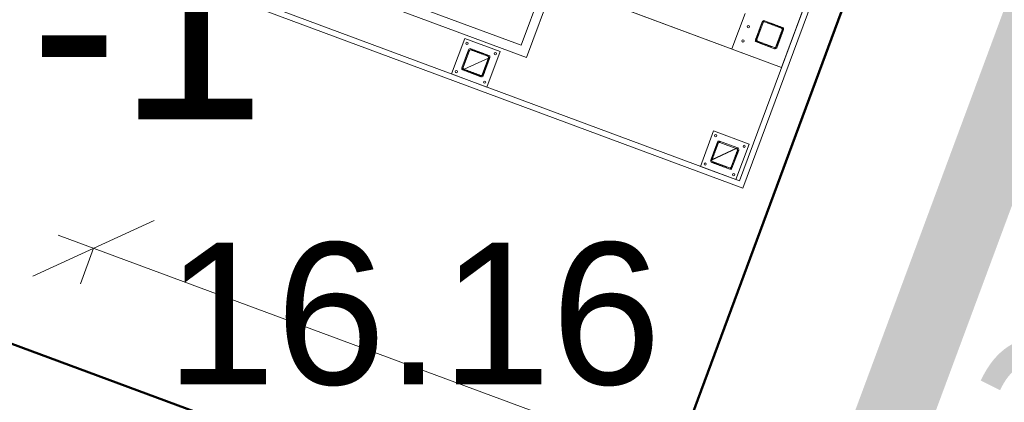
# Model space of a CAD drawing. Extents: x 5470850 to 5471103, y 5921888 to 5922012.
# Tile 26 of 44: x 5470994.68 to 5470999.88, y 5921943.25 to 5921945.27. Entities that reach past the tile are written whole.
import ezdxf
from ezdxf.enums import TextEntityAlignment as Align

# ---------------------------------------------------------------- set-up
doc = ezdxf.new("R2010")
doc.units = 0
doc.header["$PDSIZE"] = 0.75
for name, pattern in [('ACAD_ISO04W100', [30, 24, -3, 0, -3]), ('budynki akt$0$DASHED', [19.049999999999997, 12.7, -6.35]), ('PRZER2-1', [3, 2, -1]), ('PRZER3-1', [4, 3, -1])]:
    doc.linetypes.add(name, pattern=pattern)
doc.layers.get('0').update_dxf_attribs({"linetype": 'CONTINUOUS', "lineweight": 13})
doc.layers.get('Defpoints').update_dxf_attribs({"linetype": 'CONTINUOUS'})
for name, color, linetype, lineweight in [('000_wymiarowanie ', 7, 'CONTINUOUS', 0), ('A_GRANICA OPRACOWANIA', 7, 'CONTINUOUS', 0), ('EGBP_O', 7, 'CONTINUOUS', 18), ('GESBLO', 7, 'CONTINUOUS', 18), ('GESBZO', 7, 'CONTINUOUS', 50), ('GSSKOA', 7, 'PRZER3-1', 18), ('LDShaft-AM_0', 7, 'CONTINUOUS', 50), ('wysokosci', 7, 'CONTINUOUS', 18)]:
    doc.layers.add(name, color=color, linetype=linetype, lineweight=lineweight)
doc.styles.add('Arial', font='arial.ttf')
doc.styles.add('GEO-INFO', font='arial.ttf')
doc.styles.add('narrow b. maly', font='ARIALN.TTF', dxfattribs={"width": 0.9})
doc.dimstyles.new('1-5', dxfattribs={"dimscale": 0, "dimtxt": 1.25, "dimasz": 0.5, "dimexe": 0.2, "dimexo": 5, "dimgap": 0.1, "dimtad": 1, "dimzin": 9, "dimdsep": 46, "dimtxsty": 'narrow b. maly', "dimblk": 'OBLIQUE', "dimcen": 0.5, "dimdle": 0.2, "dimadec": 0, "dimazin": 0, "dimtfac": 1, "dimtdec": 1, "dimtix": 1, "dimtmove": 2, "dimatfit": 3, "dimfxl": 0, "dimtolj": 1, "dimtzin": 0, "dimlwd": -1, "dimlwe": -1, "dimarcsym": 0})

# ---------------------------------------------------------------- blocks, each defined once
blk = doc.blocks.new('zw$F2F8')
at = {"lineweight": 0}
h = blk.add_hatch(dxfattribs=at)
h.set_pattern_fill('HYPECUTREGION', color=0, scale=0.4999999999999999, angle=269.9999999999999, style=0, pattern_type=2)
h.set_pattern_definition([(315, (151.8464013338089, -324.0927804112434), (0.3535533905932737, 0.3535533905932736), [])])
h.paths.add_polyline_path([(124.2250212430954, -113.192780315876), (124.2250211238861, -102.9927803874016, 0.414213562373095), (123.3250212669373, -102.0927802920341), (113.1250212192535, -102.0927802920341, 0.414213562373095), (112.2250212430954, -102.9927802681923), (112.2250212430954, -113.192780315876, 0.414213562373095), (113.1250212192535, -114.0927802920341), (123.3250212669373, -114.0927802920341, 0.414213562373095)], flags=0)
h.paths.add_polyline_path([(123.6250212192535, -103.2927803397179), (123.6250212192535, -112.8927803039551, -0.414213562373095), (123.025021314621, -113.4927803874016), (113.4250209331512, -113.4927803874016, -0.414213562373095), (112.8250210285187, -112.8927804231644), (112.8250209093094, -103.2927803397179, -0.414213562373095), (113.4250210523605, -102.6927803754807), (123.0250211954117, -102.692780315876, -0.414213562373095)], flags=0)
h = blk.add_hatch(dxfattribs=at)
h.set_pattern_fill('HYPECUTREGION', color=0, scale=0.4999999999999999, angle=269.9999999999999, style=0, pattern_type=2)
h.set_pattern_definition([(315, (151.8464012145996, -464.4998518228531), (0.3535533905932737, 0.3535533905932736), [])])
h.paths.add_polyline_path([(124.2250211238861, -253.5998517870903), (124.2250211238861, -243.3998517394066, 0.414213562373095), (123.3250212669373, -242.4998517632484), (113.1250212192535, -242.4998518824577, 0.414213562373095), (112.2250213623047, -243.3998518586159), (112.2250210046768, -253.5998517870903, 0.414213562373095), (113.1250212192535, -254.4998517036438), (123.3250212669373, -254.4998517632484, 0.414213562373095)], flags=0)
h.paths.add_polyline_path([(123.6250212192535, -243.6998516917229), (123.6250212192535, -253.2998518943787, -0.414213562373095), (123.025021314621, -253.8998516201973), (113.4250211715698, -253.8998517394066, -0.414213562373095), (112.825021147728, -253.2998517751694), (112.825021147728, -243.6998518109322, -0.414213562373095), (113.4250210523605, -243.0998517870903), (123.0250211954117, -243.0998517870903, -0.414213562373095)], flags=0)
h = blk.add_hatch(dxfattribs=at)
h.set_pattern_fill('HYPECUTREGION', color=0, scale=0.4999999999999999, angle=269.9999999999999, style=0, pattern_type=2)
h.set_pattern_definition([(315, (219.8464013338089, -248.4998518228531), (0.3535533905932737, 0.3535533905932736), [])])
h.paths.add_polyline_path([(192.2250211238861, -253.5998517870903), (192.2250211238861, -243.3998517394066, 0.414213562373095), (191.3250210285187, -242.4998517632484), (181.1250212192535, -242.4998517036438, 0.414213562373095), (180.2250210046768, -243.3998517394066), (180.2250210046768, -253.5998519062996, 0.414213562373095), (181.1250212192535, -254.4998517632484), (191.325021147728, -254.4998518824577, 0.414213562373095)], flags=0)
h.paths.add_polyline_path([(191.625020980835, -243.6998518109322), (191.6250211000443, -253.299851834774, -0.414213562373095), (191.0250211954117, -253.8998517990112), (181.4250211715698, -253.8998518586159, -0.414213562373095), (180.825021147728, -253.2998517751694), (180.8250210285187, -243.6998518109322, -0.414213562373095), (181.4250211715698, -243.0998517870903), (191.0250211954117, -243.0998517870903, -0.414213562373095)], flags=0)
at = {"color": 0, "linetype": 'Continuous', "lineweight": 0, "ltscale": 0.25}
for p, q in [((112.2250210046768, -102.9927802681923), (112.2250211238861, -113.192780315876)), ((112.8250210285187, -112.8927804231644), (112.825021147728, -103.2927802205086)), ((123.3250212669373, -102.0927802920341), (113.1250212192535, -102.0927802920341)), ((113.4250210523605, -102.6927803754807), (123.0250210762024, -102.6927804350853)), ((123.6250212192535, -103.2927802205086), (123.6250212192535, -112.8927804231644)), ((124.2250211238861, -102.9927803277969), (124.2250212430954, -113.192780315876)), ((113.1250212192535, -114.0927802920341), (123.3250212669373, -114.0927802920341)), ((123.0250210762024, -113.4927805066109), (113.4250209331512, -113.4927803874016)), ((192.2250210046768, -232.4998517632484), (172.2250211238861, -232.4998517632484)), ((112.2250213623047, -243.3998518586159), (112.2250210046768, -253.5998517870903)), ((112.825021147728, -253.2998517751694), (112.825021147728, -243.6998518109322)), ((123.3250212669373, -242.4998515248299), (113.1250212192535, -242.4998517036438)), ((113.4250210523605, -243.0998517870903), (123.0250211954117, -243.0998517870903)), ((123.6250213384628, -243.6998516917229), (123.6250212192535, -253.2998518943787)), ((124.2250211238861, -243.3998517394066), (124.2250211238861, -253.5998517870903)), ((180.2250211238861, -243.3998519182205), (180.2250210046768, -253.5998518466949)), ((180.825021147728, -253.2998517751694), (180.8250210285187, -243.6998518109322)), ((191.3250210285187, -242.4998517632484), (181.1250212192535, -242.4998517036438)), ((181.4250210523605, -243.0998516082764), (191.0250208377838, -243.099851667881)), ((191.6250212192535, -243.6998518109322), (191.6250212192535, -253.299851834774)), ((192.2250211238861, -243.3998518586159), (192.2250211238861, -253.5998517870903)), ((113.1250213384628, -254.4998516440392), (123.3250212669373, -254.4998516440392)), ((123.0250209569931, -253.8998518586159), (113.4250211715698, -253.8998519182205)), ((181.1250212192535, -254.4998518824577), (191.3250210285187, -254.4998518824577)), ((191.0250210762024, -253.8998517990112), (181.4250209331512, -253.8998517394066))]:
    blk.add_line(p, q, dxfattribs=at)
at = {"color": 0, "linetype": 'ACAD_ISO04W100', "lineweight": 0, "ltscale": 0.25}
for p, q in [((112.2250211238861, -114.0927801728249), (112.2250211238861, -114.0927801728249)), ((180.2250211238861, -242.4998517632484), (180.2250211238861, -242.4998517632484)), ((112.2250211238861, -254.4998517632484), (112.2250211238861, -254.4998517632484))]:
    blk.add_line(p, q, dxfattribs=at)
at = {"color": 0, "lineweight": 0}
for points in [[(105.2250211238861, 47.50014799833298), (385.2250211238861, 47.50014817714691), (385.2250211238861, -263.4998518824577), (105.2250211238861, -263.4998519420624)], [(108.2250211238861, 44.50014805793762), (382.2250211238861, 44.50014799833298), (382.2250211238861, -260.4998517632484), (108.2250210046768, -260.4998519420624)], [(172.2250210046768, 44.50014811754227), (382.2250211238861, 44.50014799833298), (382.2250211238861, -260.4998517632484), (172.2250208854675, -260.4998518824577)]]:
    blk.add_lwpolyline(points, close=True, dxfattribs=at)
at = {"color": 0, "lineweight": 0, "ltscale": 10}
for points in [[(170.2250211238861, -42.2805535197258), (130.2250211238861, -42.28055363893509), (130.2250211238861, -132.2805535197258), (170.2250212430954, -132.2805535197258)], [(108.2250211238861, -118.0927803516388), (128.2250211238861, -118.0927804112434), (128.2250211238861, -98.09278041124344), (108.2250210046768, -98.09278029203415)], [(108.2250210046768, -258.4998517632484), (128.2250211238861, -258.4998518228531), (128.2250211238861, -238.4998517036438), (108.2250211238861, -238.4998518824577)]]:
    blk.add_lwpolyline(points, close=True, dxfattribs=at)
blk.add_lwpolyline([(165.2250210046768, -47.28055357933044), (135.2250210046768, -47.2805535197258), (135.2250211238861, -127.2805535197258), (165.2250211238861, -127.2805535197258), (165.2250210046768, -47.28055357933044)], dxfattribs=at)
at = {"color": 0, "lineweight": 0}
for centre in [(110.2174551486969, -100.0684404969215), (126.2325868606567, -100.0684404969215), (110.2174551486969, -116.117120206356), (126.232586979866, -116.1171201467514), (178.2250210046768, -236.4998517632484), (186.2250210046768, -236.4998518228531), (110.2174553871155, -240.4755118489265), (126.2325868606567, -240.4755117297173), (110.2174553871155, -256.5241915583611), (126.232586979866, -256.5241915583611)]:
    blk.add_circle(centre, 0.6, dxfattribs=at)
at = {"color": 0, "linetype": 'Continuous', "lineweight": 0, "ltscale": 0.25}
for centre, start, end in [((113.1250212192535, -102.9927803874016), 90.00000314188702, 180.0000031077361), ((123.3250210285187, -102.9927803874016), 3.107736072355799e-06, 90.00000314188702), ((113.1250212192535, -113.1927804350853), 180.0000031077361, 270.000003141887), ((123.3250212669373, -113.1927804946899), 270.000003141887, 3.107736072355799e-06), ((113.1250212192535, -243.3998517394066), 90.00000314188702, 180.0000031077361), ((123.3250212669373, -243.3998517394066), 3.107736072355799e-06, 90.00000314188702), ((181.1250212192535, -243.3998516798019), 90.00000314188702, 180.0000031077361), ((191.3250210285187, -243.3998518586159), 3.107736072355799e-06, 90.00000314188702), ((113.1250211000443, -253.5998518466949), 180.0000031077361, 270.000003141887), ((123.325021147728, -253.5998517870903), 270.000003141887, 3.107736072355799e-06), ((181.1250212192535, -253.5998517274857), 180.0000031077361, 270.000003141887), ((191.3250210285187, -253.5998519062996), 270.000003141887, 3.107736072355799e-06)]:
    blk.add_arc(centre, 0.8999999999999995, start, end, dxfattribs=at)
at = {"color": 0, "linetype": 'Continuous', "lineweight": 0, "ltscale": 0.25, "extrusion": (-1.513604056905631e-13, 6.278750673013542e-14, -1)}
for centre in [(-113.4250211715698, -103.2927802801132), (-113.4250211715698, -243.6998518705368)]:
    blk.add_arc(centre, 0.6, 359.9999968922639, 89.999996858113, dxfattribs=at)
at = {"color": 0, "linetype": 'Continuous', "lineweight": 0, "ltscale": 0.25, "extrusion": (1.766963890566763e-13, 3.789561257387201e-14, -1)}
for centre in [(-123.025021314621, -103.2927803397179), (-123.025021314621, -243.6998518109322)]:
    blk.add_arc(centre, 0.6, 89.999996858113, 179.9999968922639, dxfattribs=at)
at = {"color": 0, "linetype": 'Continuous', "lineweight": 0, "ltscale": 0.25, "extrusion": (-1.513604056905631e-13, -6.2787506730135e-14, -1)}
for centre in [(-113.4250211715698, -112.8927803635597), (-113.4250211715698, -253.299851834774)]:
    blk.add_arc(centre, 0.6, 269.999996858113, 359.9999968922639, dxfattribs=at)
at = {"color": 0, "linetype": 'Continuous', "lineweight": 0, "ltscale": 0.25, "extrusion": (6.300955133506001e-14, -1.51582450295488e-13, -1)}
for centre in [(-123.025021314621, -112.8927803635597), (-123.0250210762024, -253.299851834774)]:
    blk.add_arc(centre, 0.6, 179.9999968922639, 269.999996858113, dxfattribs=at)
at = {"color": 0, "linetype": 'Continuous', "lineweight": 0, "ltscale": 0.25, "extrusion": (-1.13464793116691e-13, 4.709063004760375e-14, -1)}
blk.add_arc((-181.4250211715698, -243.6998518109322), 0.6, 359.9999968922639, 89.999996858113, dxfattribs=at)
at = {"color": 0, "linetype": 'Continuous', "lineweight": 0, "ltscale": 0.25, "extrusion": (1.923932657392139e-13, 7.579122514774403e-14, -1)}
blk.add_arc((-191.0250211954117, -243.6998517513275), 0.6, 89.999996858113, 179.9999968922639, dxfattribs=at)
at = {"color": 0, "linetype": 'Continuous', "lineweight": 0, "ltscale": 0.25, "extrusion": (-7.5569180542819e-14, -3.139375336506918e-14, -1)}
blk.add_arc((-181.4250211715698, -253.299851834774), 0.6, 269.999996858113, 359.9999968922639, dxfattribs=at)
at = {"color": 0, "linetype": 'Continuous', "lineweight": 0, "ltscale": 0.25, "extrusion": (7.870642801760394e-14, -1.894780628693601e-13, -1)}
blk.add_arc((-191.0250210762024, -253.299851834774), 0.6, 179.9999968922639, 269.999996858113, dxfattribs=at)
at = {"layer": 'LDShaft-AM_0', "color": 0, "lineweight": 0}
for p, q in [((172.2250210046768, 44.50014811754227), (172.2250208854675, -260.4998518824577)), ((172.2250208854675, -260.4998518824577), (192.2250210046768, -260.4998518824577)), ((192.2250210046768, -260.4998518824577), (232.4250210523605, -260.4998518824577))]:
    blk.add_line(p, q, dxfattribs=at)
blk = doc.blocks.new('_Oblique')
at = {"color": 0, "linetype": 'ByBlock', "lineweight": -2}
blk.add_line((-0.5, -0.5), (0.5, 0.5), dxfattribs=at)
blk = doc.blocks.new('*D26')
at = {"layer": '000_wymiarowanie ', "color": 0}
for p, q in [((5470994.880347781, 5921944.130248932), (5470998.326077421, 5921942.854443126)), ((5470995.067904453, 5921944.060804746), (5470994.998460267, 5921943.873248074)), ((5470998.138520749, 5921942.923887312), (5470998.069076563, 5921942.736330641))]:
    blk.add_line(p, q, dxfattribs=at)
at = {"layer": 'Defpoints', "color": 0}
for p in [(5470995.739018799, 5921945.873367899), (5470998.809635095, 5921944.736450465), (5470998.138520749, 5921942.923887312)]:
    blk.add_point(p, dxfattribs=at)
at = {"layer": '000_wymiarowanie ', "color": 0, "xscale": 0.5, "yscale": 0.5, "zscale": 0.5}
for p, rotation in [((5470995.067904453, 5921944.060804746), 159.6825712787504), ((5470998.138520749, 5921942.923887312), 339.6825712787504)]:
    blk.add_blockref('_Oblique', p, dxfattribs=dict(at, rotation=rotation))
at = {"layer": '000_wymiarowanie ', "color": 0, "insert": (5471000.76222735, 5921942.641489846), "char_height": 1.25, "attachment_point": 5, "rotation": 339.6825712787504, "style": 'narrow b. maly'}
blk.add_mtext('\\A1;{3.27}', dxfattribs=at)
blk = doc.blocks.new('*D30')
at = {"layer": '000_wymiarowanie ', "color": 0}
for p, q in [((5470995.487706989, 5921948.695137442), (5470994.383024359, 5921945.690580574)), ((5470995.41869022, 5921948.507423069), (5470995.230975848, 5921948.576439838)), ((5470994.452041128, 5921945.878294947), (5470994.264326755, 5921945.947311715))]:
    blk.add_line(p, q, dxfattribs=at)
at = {"layer": 'Defpoints', "color": 0}
for p in [(5470996.561847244, 5921948.087119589), (5470994.452041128, 5921945.878294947), (5470995.902232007, 5921945.345104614)]:
    blk.add_point(p, dxfattribs=at)
at = {"layer": '000_wymiarowanie ', "color": 0, "xscale": 0.5, "yscale": 0.5, "zscale": 0.5}
for p, rotation in [((5470995.41869022, 5921948.507423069), 69.81308599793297), ((5470994.452041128, 5921945.878294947), 249.8130859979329)]:
    blk.add_blockref('_Oblique', p, dxfattribs=dict(at, rotation=rotation))
at = {"layer": '000_wymiarowanie ', "color": 0, "insert": (5470993.51745923, 5921944.976971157), "char_height": 1.25, "attachment_point": 5, "rotation": 69.81308599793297, "style": 'narrow b. maly'}
blk.add_mtext('\\A1;2.8', dxfattribs=at)

msp = doc.modelspace()

# ---------------------------------------------------------------- linework, layer by layer
at = {"color": 0, "linetype": 'PRZER2-1', "lineweight": 18, "flags": 128}
msp.add_lwpolyline([(5470989.948277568, 5921944.984688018), (5470992.2740634, 5921951.392739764), (5470992.325957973, 5921951.457810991), (5470992.753268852, 5921950.530233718), (5470999.972048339, 5921947.876111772), (5470997.921235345, 5921942.33689563), (5470993.549559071, 5921943.957085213), (5470993.235985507, 5921943.813014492), (5470989.948277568, 5921944.984688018)], dxfattribs=at)
at = {"layer": 'A_GRANICA OPRACOWANIA', "color": 1, "linetype": 'budynki akt$0$DASHED', "ltscale": 0.1}
msp.add_lwpolyline([(5470998.517005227, 5921941.068390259, 0.4, 0.4, 0), (5471001.222094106, 5921948.355101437, 0.4, 0.4, 0), (5470994.881561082, 5921950.81254793, 0.4, 0.4, 0), (5470992.095750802, 5921943.31932922, 0.4, 0.4, 0)], format="xyseb", close=True, dxfattribs=at)
at = {"layer": 'GESBLO', "color": 7, "linetype": 'Continuous', "lineweight": 18, "elevation": 10.18}
msp.add_lwpolyline([(5470986.244647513, 5921924.126310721), (5470986.024149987, 5921924.630140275), (5470985.831775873, 5921925.079411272), (5470987.978130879, 5921930.959526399), (5470986.364708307, 5921931.550625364), (5470985.928850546, 5921932.492314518), (5470987.898727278, 5921937.809624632), (5470988.835922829, 5921938.243936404), (5470990.455358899, 5921937.649558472), (5470992.605240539, 5921943.520787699), (5470993.549559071, 5921943.957085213), (5470997.921235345, 5921942.33689563), (5470999.972048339, 5921947.876111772), (5470992.753268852, 5921950.530233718), (5470992.325957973, 5921951.457810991), (5470992.763035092, 5921952.662875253), (5470984.186074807, 5921955.819365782), (5470980.61994223, 5921946.124020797), (5470981.931737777, 5921945.652336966), (5470976.326867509, 5921930.432651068), (5470975.025609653, 5921930.910008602), (5470974.3004168, 5921928.939346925), (5470970.27928537, 5921920.21144738)], dxfattribs=at)
at = {"layer": 'GESBZO', "color": 1, "linetype": 'Continuous', "lineweight": 50, "elevation": 10.18}
msp.add_lwpolyline([(5470986.244647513, 5921924.126310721), (5470986.024149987, 5921924.630140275), (5470985.831775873, 5921925.079411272), (5470987.978130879, 5921930.959526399), (5470986.364708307, 5921931.550625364), (5470985.928850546, 5921932.492314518), (5470987.898727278, 5921937.809624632), (5470988.835922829, 5921938.243936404), (5470990.455358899, 5921937.649558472), (5470992.605240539, 5921943.520787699), (5470993.549559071, 5921943.957085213), (5470997.921235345, 5921942.33689563), (5470999.972048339, 5921947.876111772), (5470992.753268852, 5921950.530233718), (5470992.325957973, 5921951.457810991), (5470992.763035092, 5921952.662875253), (5470984.186074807, 5921955.819365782), (5470980.61994223, 5921946.124020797), (5470981.931737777, 5921945.652336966), (5470976.326867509, 5921930.432651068), (5470975.025609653, 5921930.910008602), (5470974.3004168, 5921928.939346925), (5470970.27928537, 5921920.21144738)], dxfattribs=at)
at = {"layer": 'GSSKOA', "color": 7, "linetype": 'PRZER3-1', "lineweight": 18, "ltscale": 0.5, "elevation": 10.18}
msp.add_lwpolyline([(5470990.455358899, 5921937.649558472), (5470992.605240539, 5921943.520787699), (5470993.549559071, 5921943.957085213), (5470997.921235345, 5921942.33689563), (5470999.972048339, 5921947.876111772), (5470992.753268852, 5921950.530233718), (5470992.325957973, 5921951.457810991), (5470992.763035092, 5921952.662875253), (5470984.186074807, 5921955.819365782), (5470983.81009468, 5921954.787764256), (5470985.030009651, 5921954.33878524), (5470984.116904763, 5921951.881666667), (5470984.116904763, 5921951.881666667), (5470982.902257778, 5921952.334969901), (5470981.55, 5921948.65)], dxfattribs=at)

# ---------------------------------------------------------------- block references
at = {"xscale": 0.01, "yscale": 0.01, "zscale": 0.01, "rotation": 69.60599730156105}
msp.add_blockref('zw$F2F8', (5470995.664666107, 5921944.310808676), dxfattribs=at)

# ---------------------------------------------------------------- texts
at = {"layer": 'EGBP_O', "color": 7, "linetype": 'Continuous', "lineweight": 0, "style": 'Arial'}
msp.add_text('-1', height=1, dxfattribs=at).set_placement((5470995.354264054, 5921944.743546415, 10.8), align=Align.CENTER)
at = {"layer": 'wysokosci', "color": 7, "style": 'GEO-INFO'}
msp.add_text('16.16', height=0.75, dxfattribs=at).set_placement((5470995.449132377, 5921944.0907398), align=Align.TOP_LEFT)

# ---------------------------------------------------------------- dimensions: what is measured, and where the dimension line sits
at = {"layer": '000_wymiarowanie ', "color": 5}
dim = msp.add_linear_dim(base=(5470994.452041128, 5921945.878294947), p1=(5470996.561847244, 5921948.087119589), p2=(5470995.902232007, 5921945.345104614), angle=69.81308599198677, dimstyle='1-5', override={"dimscale": 1, "dimblk": 'Oblique'}, dxfattribs=at)
dim.commit()
dim.dimension.update_dxf_attribs({"geometry": '*D30', "text_midpoint": (5470993.51745923, 5921944.976971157), "dimtype": 160})
dim = msp.add_linear_dim(base=(5470998.138520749, 5921942.923887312), p1=(5470995.739018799, 5921945.873367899, 10.18), p2=(5470998.809635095, 5921944.736450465), angle=339.6825712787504, text='{<>}', dimstyle='1-5', override={"dimscale": 1, "dimtxsty": 'narrow b. maly', "dimblk": 'Oblique'}, dxfattribs=at)
dim.commit()
dim.dimension.update_dxf_attribs({"geometry": '*D26', "text_midpoint": (5471000.76222735, 5921942.641489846), "dimtype": 161})

doc.saveas('drawing.dxf')
